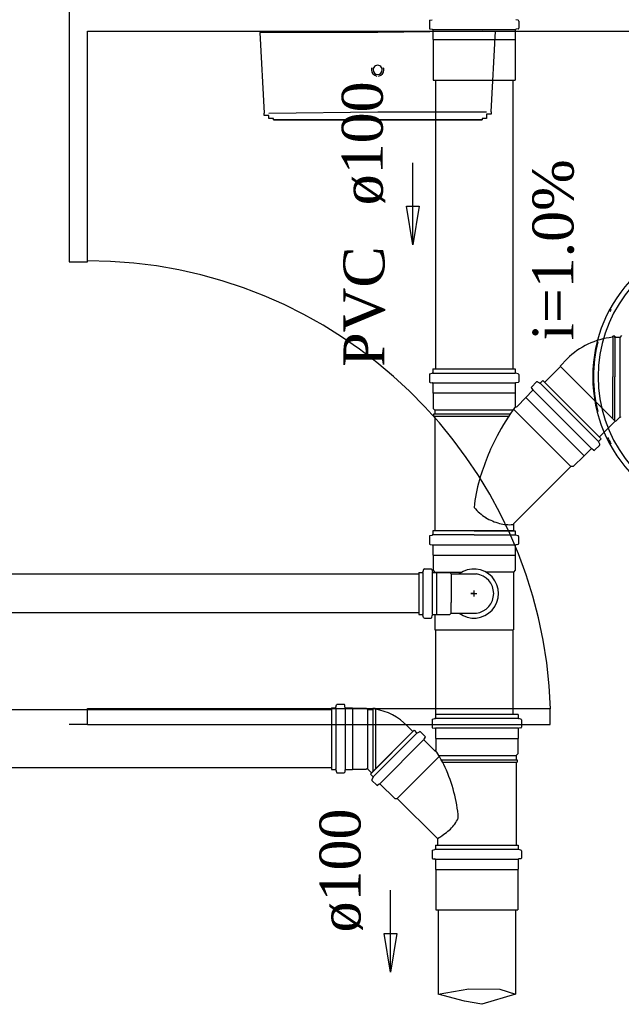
# Model space of a CAD drawing. Header units: millimetres. Extents: x 664 to 730045, y -4 to 80.
# Tile 13 of 78: x 702.86 to 705.97, y 18.3 to 23.39. Entities that reach past the tile are written whole.
import ezdxf

# ---------------------------------------------------------------- set-up
doc = ezdxf.new("R2010")
doc.units = ezdxf.units.MM
doc.header["$MEASUREMENT"] = 0
for name, color, linetype, lineweight in [('CV-Seção tubo', 1, 'Continuous', 30), ('Simbolos', 1, 'Continuous', 30), ('Simbolos_int', 1, 'Continuous', 30), ('TQ-Sentido tubo', 7, 'Continuous', 20), ('TQ-Seção tubo', 1, 'Continuous', 30), ('TQ-Textos tubo', 7, 'Continuous', 20)]:
    doc.layers.add(name, color=color, linetype=linetype, lineweight=lineweight)
doc.styles.add('TimesNewRoman', font='times.ttf')
doc.dimstyles.get("Standard").update_dxf_attribs({"dimtxt": 0.18, "dimasz": 0.18, "dimexe": 0.18, "dimexo": 0.0625, "dimgap": 0.09, "dimtad": 0, "dimtih": 1, "dimtoh": 1, "dimdec": 4, "dimzin": 0, "dimdsep": 46, "dimtxsty": 'Standard', "dimcen": 0.09, "dimadec": 0, "dimazin": 0, "dimtfac": 1, "dimtdec": 4, "dimtofl": 0, "dimtmove": 0, "dimatfit": 3, "dimfxl": 0, "dimtolj": 1, "dimtzin": 0, "dimarcsym": 0})

msp = doc.modelspace()

# ---------------------------------------------------------------- linework, layer by layer
at = {"color": 7}
for p, q in [((703.1161, 23.7981), (703.1161, 22.1391)), ((703.2101, 22.1391), (703.2101, 23.3291)), ((703.2101, 23.3291), (708.3431, 23.3291)), ((704.1011, 23.3231), (704.1241, 22.9071)), ((704.7101, 23.3231), (704.1011, 23.3231)), ((705.2491, 23.3291), (704.7101, 23.3231)), ((705.2961, 22.9131), (705.3191, 23.3291)), ((704.1481, 22.9071), (704.7101, 22.9131)), ((704.7101, 22.9131), (705.2731, 22.9131)), ((703.1161, 22.1391), (703.2101, 22.1391)), ((703.2101, 19.8311), (705.6011, 19.8311)), ((703.2101, 19.7491), (703.2101, 19.8311)), ((705.6011, 19.7491), (705.6011, 19.8311)), ((703.2101, 19.7491), (703.1161, 19.7491)), ((703.2101, 19.7491), (705.6011, 19.7491))]:
    msp.add_line(p, q, dxfattribs=at)
at = {"color": 1}
for p, q in [((705.2081, 20.7489), (704.9951, 20.7489)), ((705.2081, 20.7279), (704.9951, 20.7279)), ((705.2081, 20.7489), (705.4211, 20.7488)), ((705.2081, 20.7279), (705.4211, 20.7278)), ((704.9921, 20.6769), (705.4211, 20.6768)), ((704.9961, 20.6239), (705.4201, 20.6238)), ((704.9471, 20.5489), (704.9441, 20.5369)), ((704.9511, 20.5519), (704.9861, 20.5519)), ((704.9901, 20.5489), (704.9911, 20.5379)), ((704.9231, 20.5339), (704.9231, 20.3159)), ((704.9231, 20.5339), (704.9401, 20.5339)), ((704.9431, 20.5339), (704.9431, 20.3159)), ((704.9911, 20.5339), (704.9911, 20.3159)), ((704.9951, 20.5339), (705.0141, 20.5339)), ((705.0041, 20.5359), (705.1451, 20.5359)), ((705.0141, 20.5339), (705.0141, 20.3159)), ((705.0141, 20.5339), (705.0821, 20.5339)), ((705.0821, 20.5339), (705.0891, 20.5259)), ((705.0891, 20.5259), (705.0891, 20.3779)), ((705.0891, 20.5259), (705.2201, 20.5259)), ((705.4111, 20.5358), (705.2691, 20.5359)), ((705.1911, 20.4249), (705.2231, 20.4249)), ((705.2071, 20.4249), (705.1911, 20.4249)), ((705.2071, 20.4409), (705.2071, 20.4089)), ((705.0891, 20.3239), (705.0891, 20.3779)), ((704.9231, 20.3159), (704.9401, 20.3159)), ((704.9471, 20.3009), (704.9441, 20.3129)), ((704.9511, 20.2979), (704.9861, 20.2979)), ((704.9901, 20.3009), (704.9911, 20.3119)), ((704.9951, 20.3159), (705.0141, 20.3159)), ((705.0141, 20.3159), (705.0821, 20.3159)), ((705.0821, 20.3159), (705.0891, 20.3239)), ((705.0891, 20.3239), (705.2201, 20.3239)), ((705.0051, 20.2369), (705.4111, 20.2368)), ((705.0221, 18.3546), (705.1807, 18.3836)), ((705.1807, 18.3836), (705.3417, 18.3805)), ((705.3417, 18.3805), (705.4221, 18.3546)), ((705.1591, 18.3185), (705.0221, 18.3546)), ((705.2489, 18.3031), (705.1591, 18.3185)), ((705.4221, 18.3546), (705.2489, 18.3031))]:
    msp.add_line(p, q, dxfattribs=at)
at = {"color": 7}
for points in [[(704.1711, 22.8721), (704.1711, 22.8721), (704.1711, 22.8721), (704.1711, 22.8721), (704.1711, 22.8721), (704.1711, 22.8721), (704.1711, 22.8721), (704.1711, 22.8781), (704.1711, 22.8781), (704.1481, 22.8781), (704.1481, 22.8781), (704.1481, 22.8781), (704.1481, 22.8781), (704.1481, 22.8781), (704.1481, 22.8781), (704.1481, 22.8841), (704.1481, 22.8841), (704.1481, 22.8841), (704.1481, 22.8841), (704.1481, 22.8841), (704.1481, 22.8891), (704.1481, 22.8891), (704.1481, 22.8891), (704.1481, 22.8891), (704.1481, 22.8891), (704.1481, 22.8951), (704.1481, 22.8951), (704.1241, 22.8951), (704.1241, 22.8951), (704.1241, 22.9011), (704.1241, 22.9011), (704.1241, 22.9011), (704.1241, 22.9071), (704.1241, 22.9071), (704.1241, 22.9071), (704.1241, 22.9071)], [(705.2961, 22.9131), (705.2961, 22.9071), (705.2961, 22.9071), (705.2961, 22.9071), (705.2961, 22.9011), (705.2961, 22.9011), (705.2961, 22.9011), (705.2731, 22.9011), (705.2731, 22.8951), (705.2731, 22.8951), (705.2731, 22.8951), (705.2731, 22.8951), (705.2731, 22.8891), (705.2731, 22.8891), (705.2731, 22.8891), (705.2731, 22.8891), (705.2731, 22.8841), (705.2731, 22.8841), (705.2731, 22.8841), (705.2731, 22.8841), (705.2731, 22.8841), (705.2731, 22.8841), (705.2731, 22.8781), (705.2731, 22.8781), (705.2731, 22.8781), (705.2731, 22.8781), (705.2491, 22.8781), (705.2491, 22.8781), (705.2491, 22.8781), (705.2491, 22.8781), (705.2491, 22.8781), (705.2491, 22.8781), (705.2491, 22.8721), (705.2491, 22.8721), (705.2491, 22.8721), (705.2491, 22.8721)], [(704.7101, 22.8721), (704.6871, 22.8721), (704.6631, 22.8721), (704.6401, 22.8721), (704.6161, 22.8721), (704.5931, 22.8721), (704.5931, 22.8721), (704.5691, 22.8721), (704.5461, 22.8721), (704.5231, 22.8721), (704.4991, 22.8721), (704.4761, 22.8721), (704.4521, 22.8721), (704.4521, 22.8721), (704.4291, 22.8721), (704.4051, 22.8721), (704.3821, 22.8721), (704.3821, 22.8721), (704.3581, 22.8721), (704.3351, 22.8721), (704.3351, 22.8721), (704.3121, 22.8721), (704.2881, 22.8721), (704.2881, 22.8721), (704.2651, 22.8721), (704.2651, 22.8721), (704.2411, 22.8721), (704.2411, 22.8721), (704.2181, 22.8721), (704.2181, 22.8721), (704.2181, 22.8721), (704.1941, 22.8721), (704.1941, 22.8721), (704.1941, 22.8721), (704.1941, 22.8721), (704.1711, 22.8721), (704.1711, 22.8721), (704.1711, 22.8721), (704.1711, 22.8721), (704.1711, 22.8721), (704.1711, 22.8721)], [(704.1711, 22.8721), (704.1711, 22.8721), (704.1711, 22.8721), (704.1711, 22.8721), (704.1711, 22.8721), (704.1941, 22.8721), (704.1941, 22.8721), (704.1941, 22.8721), (704.1941, 22.8721), (704.2181, 22.8721), (704.2181, 22.8721), (704.2181, 22.8721), (704.2411, 22.8721), (704.2411, 22.8721), (704.2651, 22.8721), (704.2651, 22.8721), (704.2881, 22.8721), (704.2881, 22.8721), (704.3121, 22.8721), (704.3121, 22.8721), (704.3351, 22.8721), (704.3581, 22.8721), (704.3581, 22.8721), (704.3821, 22.8721), (704.4051, 22.8721), (704.4291, 22.8721), (704.4291, 22.8721), (704.4521, 22.8721), (704.4761, 22.8721), (704.4991, 22.8721), (704.5231, 22.8721), (704.5461, 22.8721), (704.5461, 22.8721), (704.5691, 22.8721), (704.5931, 22.8721), (704.6161, 22.8721), (704.6401, 22.8721), (704.6631, 22.8721), (704.6871, 22.8721), (704.7101, 22.8721), (704.7101, 22.8721)], [(704.7101, 22.8721), (704.7331, 22.8721), (704.7571, 22.8721), (704.7801, 22.8721), (704.8041, 22.8721), (704.8041, 22.8721), (704.8271, 22.8721), (704.8511, 22.8721), (704.8741, 22.8721), (704.8981, 22.8721), (704.9211, 22.8721), (704.9441, 22.8721), (704.9681, 22.8721), (704.9681, 22.8721), (704.9911, 22.8721), (705.0151, 22.8721), (705.0381, 22.8721), (705.0381, 22.8721), (705.0621, 22.8721), (705.0851, 22.8721), (705.0851, 22.8721), (705.1081, 22.8721), (705.1321, 22.8721), (705.1321, 22.8721), (705.1551, 22.8721), (705.1551, 22.8721), (705.1791, 22.8721), (705.1791, 22.8721), (705.2021, 22.8721), (705.2021, 22.8721), (705.2021, 22.8721), (705.2261, 22.8721), (705.2261, 22.8721), (705.2261, 22.8721), (705.2261, 22.8721), (705.2261, 22.8721), (705.2491, 22.8721), (705.2491, 22.8721), (705.2491, 22.8721), (705.2491, 22.8721), (705.2491, 22.8721)], [(705.2491, 22.8721), (705.2491, 22.8721), (705.2491, 22.8721), (705.2491, 22.8721), (705.2491, 22.8721), (705.2261, 22.8721), (705.2261, 22.8721), (705.2261, 22.8721), (705.2261, 22.8721), (705.2021, 22.8721), (705.2021, 22.8721), (705.2021, 22.8721), (705.1791, 22.8721), (705.1791, 22.8721), (705.1551, 22.8721), (705.1551, 22.8721), (705.1321, 22.8721), (705.1321, 22.8721), (705.1081, 22.8721), (705.1081, 22.8721), (705.0851, 22.8721), (705.0621, 22.8721), (705.0621, 22.8721), (705.0381, 22.8721), (705.0151, 22.8721), (704.9911, 22.8721), (704.9911, 22.8721), (704.9681, 22.8721), (704.9441, 22.8721), (704.9211, 22.8721), (704.8981, 22.8721), (704.8741, 22.8721), (704.8741, 22.8721), (704.8511, 22.8721), (704.8271, 22.8721), (704.8041, 22.8721), (704.7801, 22.8721), (704.7571, 22.8721), (704.7331, 22.8721), (704.7101, 22.8721)]]:
    msp.add_lwpolyline(points, dxfattribs=at)
for centre, radius, start, end in [((704.7101, 23.1301), 0.0235, 0.0506, 180.051), ((704.7101, 23.1301), 0.0323, 160.104, 180.051), ((704.7101, 23.1301), 0.0323, 180.051, 262.154), ((704.7101, 23.1301), 0.0235, 180.051, 0.0506), ((704.7101, 23.1301), 0.0323, 277.948, 0.0506), ((704.7101, 23.1301), 0.0323, 0.0506, 18.9896), ((703.2101, 19.7491), 2.3947, 1.9048, 90)]:
    msp.add_arc(centre, radius, start, end, dxfattribs=at)
at = {"color": 8}
for centre, radius, start, end in [((706.5511, 21.5451), 0.73, 90, 270), ((706.5601, 21.5451), 0.7112, 107.022, 252.978), ((706.5361, 21.5451), 0.7112, 150.809, 151.747), ((706.5361, 21.5451), 0.7112, 165.404, 194.596), ((706.5361, 21.5451), 0.7112, 206.159, 209.191)]:
    msp.add_arc(centre, radius, start, end, dxfattribs=at)
at = {"color": 1}
for centre, radius, start, end in [((704.9511, 20.5479), 0.004, 89.9914, 164.991), ((704.9861, 20.5479), 0.004, 4.9914, 89.9914), ((705.2071, 20.4249), 0.1272, 232.851, 127.131), ((704.9401, 20.5379), 0.004, 269.991, 344.991), ((704.9951, 20.5379), 0.004, 184.991, 269.991), ((705.2071, 20.4249), 0.1022, 277.163, 82.8194), ((704.9401, 20.3119), 0.004, 14.9914, 89.9914), ((704.9511, 20.3019), 0.004, 194.991, 269.991), ((704.9861, 20.3019), 0.004, 269.991, 354.991), ((704.9951, 20.3119), 0.004, 89.9914, 174.991)]:
    msp.add_arc(centre, radius, start, end, dxfattribs=at)
at = {"layer": 'CV-Seção tubo'}
for p, q in [((704.9231, 20.5249), (695.3177, 20.5249)), ((704.9231, 20.3249), (695.3177, 20.3249))]:
    msp.add_line(p, q, dxfattribs=at)
at = {"layer": 'Simbolos'}
for p, q in [((704.9771, 23.3821), (704.9771, 23.3451)), ((704.9801, 23.3861), (704.9921, 23.3891)), ((705.4361, 23.3861), (705.4241, 23.3891)), ((705.4391, 23.3821), (705.4391, 23.3451)), ((704.9811, 23.3411), (704.9911, 23.3401)), ((704.9951, 23.3361), (704.9951, 23.2871)), ((705.4211, 23.3361), (705.4211, 23.2871)), ((705.4351, 23.3411), (705.4251, 23.3401)), ((704.9951, 23.2871), (704.9961, 23.2861)), ((704.9961, 23.2861), (704.9961, 23.0771)), ((705.4211, 23.2871), (705.4201, 23.2861)), ((705.4201, 23.2861), (705.4201, 23.0771)), ((705.9231, 21.7481), (705.9241, 21.7541)), ((705.9351, 21.7541), (705.9241, 21.7541)), ((705.9361, 21.7481), (705.9351, 21.7541)), ((705.9611, 21.7481), (705.9361, 21.7481)), ((705.9361, 21.7481), (705.9361, 21.5451)), ((705.9701, 21.7571), (705.9611, 21.7481)), ((705.6891, 21.6371), (705.6521, 21.6001)), ((704.9951, 21.5849), (704.9951, 21.5669)), ((704.9951, 21.5849), (705.4211, 21.5849)), ((705.4211, 21.5849), (705.4211, 21.5669)), ((704.9771, 21.5559), (704.9771, 21.5189)), ((704.9801, 21.5599), (704.9921, 21.5629)), ((704.9811, 21.5149), (704.9911, 21.5139)), ((705.4361, 21.5599), (705.4241, 21.5629)), ((705.4351, 21.5149), (705.4251, 21.5139)), ((705.4391, 21.5559), (705.4391, 21.5189)), ((705.5311, 21.5179), (705.5041, 21.4909)), ((705.5361, 21.5189), (705.5461, 21.5129)), ((705.5641, 21.5259), (705.5511, 21.5129)), ((705.5641, 21.5259), (705.8651, 21.2249)), ((704.9951, 21.5099), (704.9951, 21.4609)), ((705.4211, 21.5099), (705.4211, 21.4609)), ((705.5101, 21.4729), (705.4761, 21.4379)), ((705.5041, 21.4859), (705.5111, 21.4779)), ((704.9951, 21.4609), (704.9961, 21.4599)), ((704.9961, 21.4599), (704.9961, 21.3809)), ((705.4211, 21.4609), (705.4201, 21.4599)), ((705.4201, 21.4599), (705.4201, 21.3949)), ((705.4761, 21.4369), (705.4301, 21.3909)), ((705.4761, 21.4379), (705.4761, 21.4369)), ((704.9961, 21.3809), (705.0051, 21.3729)), ((705.0051, 21.3729), (705.0051, 21.3509)), ((704.9991, 21.3509), (704.9991, 21.3389)), ((705.0051, 21.3509), (704.9991, 21.3509)), ((705.0051, 21.3389), (704.9991, 21.3389)), ((705.0051, 21.3389), (705.0051, 20.7489)), ((705.9601, 21.3341), (705.9391, 21.3131)), ((705.8651, 21.2249), (705.8521, 21.2119)), ((705.8121, 21.1709), (705.7771, 21.1369)), ((705.8251, 21.1649), (705.8171, 21.1719)), ((705.8571, 21.1919), (705.8301, 21.1649)), ((705.8581, 21.1969), (705.8521, 21.2069)), ((705.7761, 21.1369), (705.7201, 21.0809)), ((705.7771, 21.1369), (705.7761, 21.1369)), ((705.7081, 21.0809), (705.4131, 20.7869)), ((705.7201, 21.0809), (705.7081, 21.0809)), ((704.4941, 19.8376), (704.4981, 19.8496)), ((704.5011, 19.8526), (704.5361, 19.8526)), ((704.5411, 19.8386), (704.5401, 19.8496)), ((704.4721, 19.8346), (704.4721, 19.5166)), ((704.4721, 19.8346), (704.4901, 19.8346)), ((704.5451, 19.8346), (704.5791, 19.8346)), ((704.5791, 19.8346), (704.5801, 19.8336)), ((704.5801, 19.8336), (704.6511, 19.8336)), ((704.6511, 19.8336), (704.6581, 19.8266)), ((704.6581, 19.8266), (704.6851, 19.8266)), ((704.6851, 19.8326), (704.6971, 19.8326)), ((704.6851, 19.8266), (704.6851, 19.8326)), ((704.6981, 19.8266), (704.6971, 19.8326)), ((705.4351, 19.8007), (705.0081, 19.8007)), ((705.0091, 19.8007), (705.0091, 19.7827)), ((705.4351, 19.8007), (705.4351, 19.7827)), ((704.8541, 19.7496), (704.8921, 19.7126)), ((704.9911, 19.7717), (704.9911, 19.7347)), ((704.9941, 19.7757), (705.0061, 19.7787)), ((705.4501, 19.7757), (705.4381, 19.7787)), ((705.4531, 19.7717), (705.4531, 19.7347)), ((704.8981, 19.7186), (704.6721, 19.4926)), ((704.8981, 19.7186), (704.9101, 19.7056)), ((704.9151, 19.7046), (704.9261, 19.7106)), ((704.9311, 19.7106), (704.9561, 19.6856)), ((704.9951, 19.7307), (705.0051, 19.7297)), ((705.0091, 19.7257), (705.0091, 19.6767)), ((705.4351, 19.7257), (705.4351, 19.6767)), ((705.4491, 19.7307), (705.4391, 19.7297)), ((704.9501, 19.6726), (704.9561, 19.6806)), ((704.9501, 19.6676), (705.0031, 19.6137)), ((705.0091, 19.6767), (705.0101, 19.6757)), ((705.0101, 19.6757), (705.0101, 19.6167)), ((705.4351, 19.6767), (705.4341, 19.6757)), ((705.4341, 19.6757), (705.4341, 19.5967)), ((705.4341, 19.5967), (705.4251, 19.5887)), ((705.4251, 19.5887), (705.4251, 19.5667)), ((705.4251, 19.5667), (705.4311, 19.5667)), ((705.4251, 19.5547), (705.4251, 19.1247)), ((705.4251, 19.5547), (705.4311, 19.5547)), ((705.4311, 19.5667), (705.4311, 19.5547)), ((704.4721, 19.5166), (704.4901, 19.5166)), ((704.4941, 19.5136), (704.4981, 19.5016)), ((704.5011, 19.4986), (704.5361, 19.4986)), ((704.5411, 19.5126), (704.5401, 19.5016)), ((704.5451, 19.5166), (704.5791, 19.5166)), ((704.5791, 19.5166), (704.5801, 19.5176)), ((704.5801, 19.5176), (704.6511, 19.5176)), ((704.6511, 19.5176), (704.6531, 19.5186)), ((704.6581, 19.5186), (704.6781, 19.4986)), ((704.6721, 19.4926), (704.6851, 19.4806)), ((704.6861, 19.4756), (704.6801, 19.4646)), ((704.6801, 19.4596), (704.7051, 19.4346)), ((704.7181, 19.4406), (704.7101, 19.4346)), ((704.7231, 19.4406), (704.7981, 19.3666)), ((704.7981, 19.3666), (704.8111, 19.3666)), ((704.8111, 19.3666), (705.0191, 19.1587)), ((705.0091, 19.1247), (705.0091, 19.1067)), ((705.0091, 19.1247), (705.4351, 19.1247)), ((705.0191, 19.1587), (705.0191, 19.1247)), ((705.4351, 19.1247), (705.4351, 19.1067)), ((704.9911, 19.0957), (704.9911, 19.0587)), ((704.9941, 19.0997), (705.0061, 19.1027)), ((705.4501, 19.0997), (705.4381, 19.1027)), ((705.4531, 19.0957), (705.4531, 19.0587)), ((704.9951, 19.0547), (705.0051, 19.0537)), ((705.0091, 19.0497), (705.0091, 19.0007)), ((705.4351, 19.0497), (705.4351, 19.0007)), ((705.4491, 19.0547), (705.4391, 19.0537)), ((705.0091, 19.0007), (705.0101, 18.9997)), ((705.0101, 18.9997), (705.0101, 18.7907)), ((705.4351, 19.0007), (705.4341, 18.9997)), ((705.4341, 18.9997), (705.4341, 18.7907))]:
    msp.add_line(p, q, dxfattribs=at)
at = {"layer": 'Simbolos', "color": 1}
for p, q in [((705.4111, 20.7819), (705.4111, 20.7489)), ((704.9771, 20.7199), (704.9771, 20.6819)), ((704.9801, 20.7239), (704.9921, 20.7269)), ((704.9951, 20.7489), (704.9951, 20.7309)), ((705.4211, 20.7488), (705.4211, 20.7308)), ((705.4351, 20.7238), (705.4241, 20.7268)), ((705.4381, 20.7198), (705.4381, 20.6818)), ((704.9811, 20.6779), (704.9911, 20.6769)), ((704.9951, 20.6729), (704.9951, 20.6249)), ((705.4211, 20.6728), (705.4211, 20.6248)), ((705.4351, 20.6778), (705.4241, 20.6768)), ((704.9951, 20.6249), (704.9961, 20.6239)), ((704.9961, 20.6239), (704.9961, 20.5449)), ((705.4211, 20.6248), (705.4201, 20.6238)), ((705.4201, 20.6238), (705.4201, 20.5448)), ((704.9961, 20.5449), (705.0041, 20.5359)), ((705.0051, 20.5359), (705.0051, 20.5339)), ((705.4201, 20.5448), (705.4111, 20.5358)), ((705.4111, 20.5358), (705.4111, 20.2368)), ((705.0051, 20.3159), (705.0051, 20.2369))]:
    msp.add_line(p, q, dxfattribs=at)
at = {"layer": 'Simbolos'}
for centre, radius, start, end in [((704.9811, 23.3821), 0.004, 105, 180), ((705.4351, 23.3821), 0.004, 0, 75), ((704.9811, 23.3451), 0.004, 180, 265), ((704.9911, 23.3361), 0.004, 0, 85), ((705.4251, 23.3361), 0.004, 95, 180), ((705.4351, 23.3451), 0.004, 275, 0), ((705.9641, 21.3621), 0.3888, 96.0987, 135), ((704.9911, 21.5669), 0.004, 285, 0.0001), ((705.4251, 21.5669), 0.004, 180, 255), ((704.9811, 21.5559), 0.004, 105, 180), ((704.9811, 21.5189), 0.004, 180, 265), ((705.4351, 21.5189), 0.004, 275, 0.0001), ((705.4351, 21.5559), 0.004, 0.0001, 74.9999), ((705.5341, 21.5149), 0.004, 59.9999, 135), ((704.9911, 21.5099), 0.004, 0.0001, 84.9999), ((705.4251, 21.5099), 0.004, 94.9999, 180), ((705.5071, 21.4889), 0.004, 135, 220), ((705.5081, 21.4749), 0.004, 315, 39.9999), ((705.5481, 21.5159), 0.004, 240, 315), ((706.4221, 20.6629), 1.2371, 143.944, 152.26), ((705.4261, 21.3949), 0.006, 180, 315), ((705.9641, 21.3301), 0.006, 45, 135), ((706.4221, 20.6629), 1.2371, 152.26, 163.567), ((705.8551, 21.2089), 0.004, 135, 210), ((705.8141, 21.1689), 0.004, 49.9999, 135), ((705.8281, 21.1679), 0.004, 230, 315), ((705.8541, 21.1949), 0.004, 315, 29.9999), ((705.9641, 20.7969), 0.7593, 163.538, 174.586), ((705.4271, 21.0589), 0.2895, 220.977, 236.696), ((704.4901, 19.8386), 0.004, 270, 345), ((704.5011, 19.8486), 0.004, 90, 165), ((704.5361, 19.8486), 0.004, 5.0001, 90), ((704.5451, 19.8386), 0.004, 185, 270), ((704.6551, 19.5426), 0.2876, 43.6845, 81.5696), ((704.9951, 19.7717), 0.004, 105.007, 179.993), ((704.9951, 19.7347), 0.004, 179.993, 265.007), ((705.0051, 19.7827), 0.004, 285.007, 0.0066), ((705.4391, 19.7827), 0.004, 179.993, 255.007), ((705.4491, 19.7347), 0.004, 275.007, 0.0066), ((705.4491, 19.7717), 0.004, 0.0066, 75.0067), ((704.9131, 19.7086), 0.004, 225.006, 300.006), ((704.9281, 19.7076), 0.004, 45.0068, 120.007), ((704.9531, 19.6826), 0.004, 320.007, 45.0068), ((705.0051, 19.7257), 0.004, 0.0066, 85.0069), ((705.4391, 19.7257), 0.004, 95.0063, 179.993), ((704.9531, 19.6696), 0.004, 140.007, 225.007), ((705.0061, 19.6167), 0.004, 225.007, 0.0066), ((704.6161, 19.3336), 0.4827, 25.6334, 35.539), ((704.2931, 19.1786), 0.8411, 16.4183, 25.6334), ((704.4901, 19.5126), 0.004, 14.9999, 90), ((704.5011, 19.5026), 0.004, 195, 270), ((704.5361, 19.5026), 0.004, 270, 355), ((704.5451, 19.5126), 0.004, 90, 175), ((704.6551, 19.5156), 0.004, 44.9998, 135), ((704.6821, 19.4776), 0.004, 330.007, 45.0068), ((704.6831, 19.4626), 0.004, 150.007, 225.006), ((704.7081, 19.4376), 0.004, 225.007, 310.007), ((704.7211, 19.4376), 0.004, 45.0068, 130.007), ((704.2941, 19.1896), 0.8367, 6.4384, 15.6779), ((704.8111, 19.2776), 0.315, 357.757, 1.1645), ((704.9361, 19.3626), 0.2147, 311.837, 330.261), ((705.1001, 19.2687), 0.0253, 331.073, 352.19), ((704.7731, 19.5566), 0.4677, 301.743, 310.894), ((704.5361, 19.9096), 0.8929, 302.767, 302.805), ((704.9951, 19.0957), 0.004, 105.007, 179.993), ((705.0051, 19.1067), 0.004, 285.007, 0.0066), ((705.4391, 19.1067), 0.004, 179.993, 255.007), ((705.4491, 19.0957), 0.004, 0.0066, 75.0066), ((704.9951, 19.0587), 0.004, 179.993, 265.007), ((705.0051, 19.0497), 0.004, 0.0066, 85.0066), ((705.4391, 19.0497), 0.004, 95.0066, 179.993), ((705.4491, 19.0587), 0.004, 275.007, 0.0066)]:
    msp.add_arc(centre, radius, start, end, dxfattribs=at)
at = {"layer": 'Simbolos', "color": 1}
for centre, radius, start, end in [((705.4061, 21.0499), 0.2707, 239.267, 255.897), ((705.3901, 20.9849), 0.2043, 255.897, 275.062), ((705.3561, 21.0609), 0.2837, 280.571, 281.278), ((705.4171, 20.7819), 0.006, 135, 180), ((704.9811, 20.7199), 0.004, 104.992, 179.991), ((704.9911, 20.7309), 0.004, 284.992, 0.0086), ((705.4251, 20.7308), 0.004, 179.991, 254.991), ((705.4341, 20.7198), 0.004, 0.0086, 74.9915), ((704.9811, 20.6819), 0.004, 179.991, 264.991), ((704.9911, 20.6729), 0.004, 0.0086, 84.9912), ((705.4251, 20.6728), 0.004, 94.9911, 179.991), ((705.4341, 20.6818), 0.004, 274.992, 0.0086)]:
    msp.add_arc(centre, radius, start, end, dxfattribs=at)
at = {"layer": 'Simbolos_int'}
for p, q in [((704.9951, 23.3391), (705.4211, 23.3391)), ((704.9961, 23.2861), (705.4201, 23.2861)), ((704.9961, 23.0771), (705.4201, 23.0771)), ((705.9241, 21.7541), (705.9241, 21.5451)), ((705.9351, 21.7541), (705.9351, 21.5451)), ((705.9611, 21.7481), (705.9611, 21.3341)), ((705.9391, 21.3131), (705.6521, 21.6001)), ((704.9951, 21.5639), (705.4211, 21.5639)), ((705.9241, 21.3281), (705.9241, 21.5451)), ((705.9351, 21.3321), (705.9351, 21.5451)), ((705.9361, 21.3211), (705.9361, 21.5451)), ((704.9951, 21.5129), (705.4211, 21.5129)), ((705.5131, 21.4749), (705.8141, 21.1739)), ((705.5491, 21.5109), (705.8501, 21.2099)), ((705.4201, 21.4599), (704.9961, 21.4599)), ((705.7771, 21.1369), (705.4761, 21.4379)), ((705.7761, 21.1369), (705.4761, 21.4369)), ((705.4091, 21.3729), (705.0051, 21.3729)), ((705.7081, 21.0809), (705.4121, 21.3769)), ((705.3951, 21.3509), (705.0051, 21.3509)), ((705.3861, 21.3389), (705.0051, 21.3389)), ((704.4931, 19.8346), (704.4931, 19.5166)), ((704.5421, 19.8346), (704.5421, 19.5166)), ((704.5791, 19.8346), (704.5791, 19.5166)), ((704.6581, 19.8266), (704.6581, 19.5186)), ((704.6851, 19.8266), (704.6851, 19.5056)), ((704.6981, 19.8266), (704.6981, 19.5186)), ((705.4351, 19.7797), (705.0091, 19.7797)), ((704.6781, 19.4986), (704.8921, 19.7126)), ((704.9131, 19.7036), (704.6871, 19.4776)), ((705.4351, 19.7287), (705.0091, 19.7287)), ((704.9471, 19.6686), (704.7221, 19.4436)), ((705.0101, 19.6757), (705.4341, 19.6757)), ((705.0291, 19.5847), (704.8111, 19.3666)), ((705.0261, 19.5887), (705.4251, 19.5887)), ((705.0391, 19.5667), (705.4251, 19.5667)), ((705.0451, 19.5547), (705.4251, 19.5547)), ((705.0191, 19.1247), (705.4251, 19.1247)), ((705.0091, 19.1037), (705.4351, 19.1037)), ((705.0091, 19.0527), (705.4351, 19.0527)), ((705.0101, 18.9997), (705.4341, 18.9997)), ((705.0101, 18.7907), (705.4341, 18.7907))]:
    msp.add_line(p, q, dxfattribs=at)
at = {"layer": 'Simbolos_int', "color": 1}
msp.add_line((705.4111, 20.7489), (705.0051, 20.7489), dxfattribs=at)
at = {"layer": 'TQ-Seção tubo'}
for p, q in [((705.0081, 23.0771), (705.0081, 21.5849)), ((705.4081, 23.0771), (705.4081, 21.5849)), ((705.6541, 21.598), (705.5731, 21.5168)), ((705.9371, 21.3152), (705.8561, 21.2339)), ((705.0081, 20.2369), (705.0081, 19.8007)), ((705.4081, 20.2369), (705.4081, 19.8007)), ((695.1858, 19.8256), (704.4721, 19.8256)), ((695.1858, 19.5256), (704.4721, 19.5256)), ((705.0221, 18.7907), (705.0221, 18.3546)), ((705.4221, 18.7907), (705.4221, 18.3546))]:
    msp.add_line(p, q, dxfattribs=at)

# ---------------------------------------------------------------- texts
at = {"layer": 'TQ-Textos tubo', "char_height": 0.2118, "rotation": 90.0002, "line_spacing_factor": 0.798, "style": 'TimesNewRoman'}
for s, insert, width, attachment_point in [('ø100', (704.7497, 22.4304), 1.193706, 7), ('i=1.0%', (705.7262, 22.2001), 1.741303, 8), ('PVC', (704.7497, 22.2184), 1.15604, 9), ('ø100', (704.6346, 18.6744), 1.193706, 7)]:
    msp.add_mtext(s, dxfattribs=dict(at, insert=insert, width=width, attachment_point=attachment_point))

# ---------------------------------------------------------------- leaders
at = {"layer": 'TQ-Sentido tubo'}
for points in [[(704.8917, 22.2255), (704.8917, 22.6491)], [(704.7766, 18.4695), (704.7766, 18.8931)]]:
    msp.add_leader(points, dimstyle='Standard', override={"dimasz": 0.2, "dimldrblk": 'CLOSED'}, dxfattribs=at)

doc.saveas('drawing.dxf')
